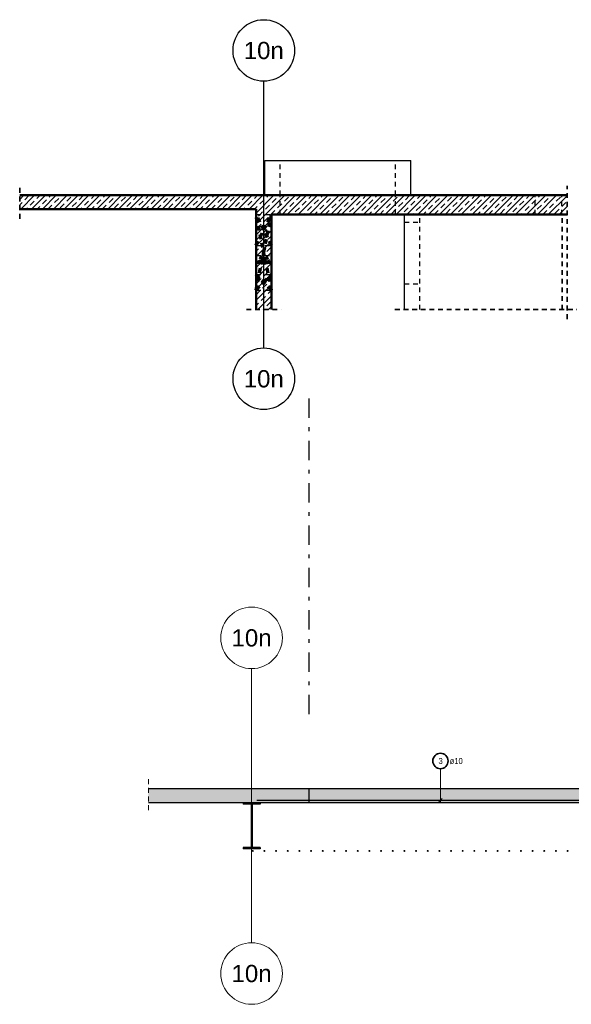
# Model space of a CAD drawing. Header units: millimetres. Extents: x -71 to 66, y -43 to 51.
# Tile 2 of 28: x -2 to 13, y -27 to -1. Entities that reach past the tile are written whole.
import ezdxf
from ezdxf.enums import TextEntityAlignment as Align

# ---------------------------------------------------------------- set-up
doc = ezdxf.new("R2010")
doc.units = ezdxf.units.MM
doc.linetypes.add('DASHDOTX2', pattern=[2, 1, -0.5, 0, -0.5])
doc.linetypes.add('HIDDEN', pattern=[0.375, 0.25, -0.125])
for name, color, linetype, lineweight in [('Achsen', 7, 'Continuous', 20), ('Bewehrung untere Lage', 7, 'Continuous', 20), ('Geschnittene Kanten', 7, 'Continuous', 20), ('nplo Bewehrung', 7, 'Continuous', 20), ('Schraffuren', 7, 'Continuous', 20)]:
    doc.layers.add(name, color=color, linetype=linetype, lineweight=lineweight)
doc.styles.add('Arial', font='arial.ttf')
doc.styles.add('Arial Narrow', font='ARIALN.TTF')
pattern_1 = [(45, (0, 0), (-0.1414214, 0.1414214), [0.15, -0.1]), (45, (-0.07071, 0.07071), (-0.1414214, 0.1414214), [])]

msp = doc.modelspace()

# ---------------------------------------------------------------- hatches: boundary and pattern name
at = {"layer": 'Schraffuren', "lineweight": 13}
h = msp.add_hatch(dxfattribs=at)
h.set_pattern_fill('bB', color=6, scale=0.01, angle=45, style=0, pattern_type=2)
h.set_pattern_definition(pattern_1)
h.paths.add_polyline_path([(12.47903, -6.536999), (12.47903, -6.036999), (-1.757762, -6.036999), (-1.757762, -6.396999), (4.390248, -6.396999), (4.390248, -6.536999)])
h = msp.add_hatch(dxfattribs=at)
h.set_pattern_fill('bB', color=6, scale=0.01, angle=45, style=0, pattern_type=2)
h.set_pattern_definition(pattern_1)
h.paths.add_polyline_path([(4.790248, -9.003154), (4.790248, -6.536999), (4.390248, -6.536999), (4.390248, -9.003154)])
at = {"layer": 'Schraffuren', "lineweight": 13, "true_color": 0xd7ffd7}
msp.add_hatch(color=254, dxfattribs=at).paths.add_polyline_path([(23.013703, -21.457357), (1.591851, -21.457357), (1.591851, -21.817357), (23.013703, -21.817357)])
at = {"layer": 'Schraffuren', "lineweight": 13, "true_color": 0x4682b4}
msp.add_hatch(color=145, dxfattribs=at).paths.add_polyline_path([(4.49221, -21.855357), (4.49221, -21.817357), (4.05221, -21.817357), (4.05221, -21.855357), (4.26021, -21.855357), (4.26021, -22.979357), (4.05221, -22.979357), (4.05221, -23.017357), (4.49221, -23.017357), (4.49221, -22.979357), (4.28421, -22.979357), (4.28421, -21.855357)])

# ---------------------------------------------------------------- linework, layer by layer
at = {"color": 3, "linetype": 'Continuous', "lineweight": 25}
msp.add_line((4.590301, -10.003154), (4.590301, -3.074869), dxfattribs=at)
at = {"color": 2, "linetype": 'HIDDEN', "lineweight": 35, "ltscale": 0.5}
for p, q in [((-1.757762, -6.646999), (-1.757762, -5.786999)), ((12.47903, -9.253154), (12.47903, -5.786999)), ((4.140248, -9.003154), (5.040248, -9.003154)), ((8.000285, -9.003154), (12.72903, -9.003154))]:
    msp.add_line(p, q, dxfattribs=at)
at = {"color": 4, "linetype": 'Continuous', "lineweight": 50}
for p, q in [((-1.757762, -6.036999), (12.47903, -6.036999)), ((-1.757762, -6.396999), (4.390248, -6.396999)), ((4.390248, -6.536999), (4.390248, -6.396999)), ((4.390248, -9.003154), (4.390248, -6.536999)), ((4.790248, -6.536999), (12.47903, -6.536999)), ((4.790248, -9.003154), (4.790248, -6.536999))]:
    msp.add_line(p, q, dxfattribs=at)
at = {"color": 9, "linetype": 'Continuous', "lineweight": 0}
msp.add_line((4.273009, -25.452979), (4.273009, -18.333452), dxfattribs=at)
at = {"color": 5, "linetype": 'HIDDEN', "lineweight": 18, "ltscale": 0.5}
msp.add_line((1.591851, -21.207357), (1.591851, -22.067357), dxfattribs=at)
at = {"color": 3, "linetype": 'Continuous', "lineweight": 25}
for centre in [(4.590301, -2.274869), (4.590301, -10.803154)]:
    msp.add_circle(centre, 0.8, dxfattribs=at)
at = {"color": 9, "linetype": 'Continuous', "lineweight": 0}
for centre in [(4.273009, -17.533452), (4.273009, -26.252979)]:
    msp.add_circle(centre, 0.8, dxfattribs=at)
at = {"layer": 'Achsen', "color": 3, "linetype": 'Continuous', "lineweight": 25}
for p, q in [((4.615328, -5.136999), (8.415328, -5.136999)), ((4.615328, -6.036999), (4.615328, -5.136999)), ((8.415328, -6.036999), (8.415328, -5.136999)), ((8.250285, -9.003154), (8.250285, -6.536999))]:
    msp.add_line(p, q, dxfattribs=at)
at = {"layer": 'Achsen', "color": 1, "linetype": 'HIDDEN', "lineweight": 70, "ltscale": 0.5}
for p, q in [((4.790248, -8.496987), (4.390248, -6.536987)), ((4.790248, -7.336987), (4.390248, -6.536987)), ((4.590248, -7.516987), (4.790248, -6.536987)), ((4.590248, -6.936987), (4.790248, -6.536987)), ((4.390248, -7.336987), (4.590248, -6.936987)), ((4.390248, -8.496987), (4.590248, -7.516987)), ((4.790248, -7.796987), (4.390248, -7.596987)), ((4.590248, -7.696987), (4.790248, -7.596987)), ((4.390248, -7.796987), (4.590248, -7.696987)), ((4.790248, -8.496987), (4.390248, -8.096987)), ((4.590248, -8.296987), (4.790248, -8.096987)), ((4.390248, -8.496987), (4.590248, -8.296987))]:
    msp.add_line(p, q, dxfattribs=at)
at = {"layer": 'Achsen', "color": 3, "linetype": 'DASHDOTX2', "lineweight": 25, "ltscale": 0.5}
for p, q in [((5.758877, -11.314369), (5.758877, -19.710851)), ((5.758877, -21.457357), (5.758877, -21.817357))]:
    msp.add_line(p, q, dxfattribs=at)
at = {"layer": 'Achsen', "color": 5, "linetype": 'Continuous', "lineweight": 18, "ltscale": 0.5}
msp.add_line((9.184614, -20.932242), (9.184614, -21.797357), dxfattribs=at)
at = {"layer": 'Achsen', "color": 3, "linetype": 'Continuous', "lineweight": 25, "ltscale": 0.5}
for p, q in [((9.14042, -21.791551), (9.228808, -21.703163)), ((4.413703, -21.747357), (22.413703, -21.747357))]:
    msp.add_line(p, q, dxfattribs=at)
at = {"layer": 'Achsen', "color": 2, "linetype": 'Continuous', "lineweight": 35, "ltscale": 0.5}
msp.add_circle((9.184614, -20.732242), 0.2, dxfattribs=at)
at = {"layer": 'Bewehrung untere Lage', "color": 3, "linetype": 'HIDDEN', "lineweight": 25, "ltscale": 0.5}
for p, q in [((5.015328, -6.036999), (5.015328, -5.136999)), ((8.015328, -6.036999), (8.015328, -5.136999)), ((5.015328, -6.536999), (5.015328, -6.036999)), ((8.015328, -6.536999), (8.015328, -6.036999)), ((11.644905, -6.536999), (11.644905, -6.036999)), ((12.344905, -6.536999), (12.344905, -6.036999)), ((4.390248, -6.536999), (4.790248, -6.536999)), ((8.650285, -9.003154), (8.650285, -6.536999)), ((8.250285, -6.736999), (8.650285, -6.736999)), ((4.390248, -7.336987), (4.790248, -7.336987)), ((4.390248, -7.596987), (4.790248, -7.596987)), ((4.390248, -7.796987), (4.790248, -7.796987)), ((4.390248, -8.096987), (4.790248, -8.096987)), ((8.250285, -8.336999), (8.650285, -8.336999)), ((4.390248, -8.496987), (4.790248, -8.496987))]:
    msp.add_line(p, q, dxfattribs=at)
at = {"layer": 'Bewehrung untere Lage', "color": 2, "linetype": 'HIDDEN', "lineweight": 35, "ltscale": 0.5}
msp.add_line((12.350007, -9.003154), (12.350007, -6.536999), dxfattribs=at)
at = {"layer": 'Geschnittene Kanten', "color": 3, "linetype": 'Continuous', "lineweight": 25}
for p, q in [((22.413703, -21.457357), (1.591851, -21.457357)), ((4.05221, -21.817357), (1.591851, -21.817357)), ((4.49221, -21.817357), (4.05221, -21.817357)), ((4.05221, -21.817357), (4.05221, -21.855357)), ((4.26021, -21.855357), (4.05221, -21.855357)), ((4.26021, -21.855357), (4.26021, -22.979357)), ((4.49221, -21.855357), (4.28421, -21.855357)), ((4.28421, -21.855357), (4.28421, -22.979357)), ((13.25221, -21.817357), (4.49221, -21.817357)), ((4.49221, -21.817357), (4.49221, -21.855357)), ((4.26021, -22.979357), (4.05221, -22.979357)), ((4.05221, -22.979357), (4.05221, -23.017357)), ((4.49221, -23.017357), (4.05221, -23.017357)), ((4.49221, -22.979357), (4.28421, -22.979357)), ((4.49221, -22.979357), (4.49221, -23.017357))]:
    msp.add_line(p, q, dxfattribs=at)
at = {"layer": 'nplo Bewehrung', "color": 9, "linetype": 'Continuous', "lineweight": 0, "ltscale": 0.5}
for centre in [(4.304216, -23.069357), (4.304216, -23.069357), (4.607466, -23.069357), (4.607466, -23.069357), (4.910716, -23.069357), (4.910716, -23.069357), (5.213965, -23.069357), (5.213965, -23.069357), (5.517215, -23.069357), (5.517215, -23.069357), (5.820464, -23.069357), (5.820464, -23.069357), (6.123714, -23.069357), (6.123714, -23.069357), (6.426963, -23.069357), (6.426963, -23.069357), (6.730213, -23.069357), (6.730213, -23.069357), (7.033462, -23.069357), (7.033462, -23.069357), (7.336712, -23.069357), (7.336712, -23.069357), (7.639962, -23.069357), (7.639962, -23.069357), (7.943211, -23.069357), (7.943211, -23.069357), (8.246461, -23.069357), (8.246461, -23.069357), (8.54971, -23.069357), (8.54971, -23.069357), (8.85296, -23.069357), (8.85296, -23.069357), (9.156209, -23.069357), (9.156209, -23.069357), (9.459459, -23.069357), (9.459459, -23.069357), (9.762708, -23.069357), (9.762708, -23.069357), (10.065958, -23.069357), (10.065958, -23.069357), (10.369208, -23.069357), (10.369208, -23.069357), (10.672457, -23.069357), (10.672457, -23.069357), (10.975707, -23.069357), (10.975707, -23.069357), (11.278956, -23.069357), (11.278956, -23.069357), (11.582206, -23.069357), (11.582206, -23.069357), (11.885455, -23.069357), (11.885455, -23.069357), (12.188705, -23.069357), (12.188705, -23.069357), (12.491954, -23.069357), (12.491954, -23.069357)]:
    msp.add_circle(centre, 0.012, dxfattribs=at)

# ---------------------------------------------------------------- texts
at = {"color": 1, "lineweight": 70, "style": 'Arial'}
for p in [(4.590301, -2.274869), (4.590301, -10.803154), (4.273009, -17.533452), (4.273009, -26.252979)]:
    msp.add_text('10n', height=0.4478346, dxfattribs=at).set_placement(p, align=Align.MIDDLE_CENTER)
at = {"layer": 'Achsen', "color": 2, "lineweight": 35, "char_height": 0.1575, "attachment_point": 1, "line_spacing_factor": 0.9, "style": 'Arial Narrow'}
for s, insert in [('3', (9.135002, -20.653492)), ('ø10', (9.424614, -20.653492))]:
    msp.add_mtext(s, dxfattribs=dict(at, insert=insert))

doc.saveas('drawing.dxf')
